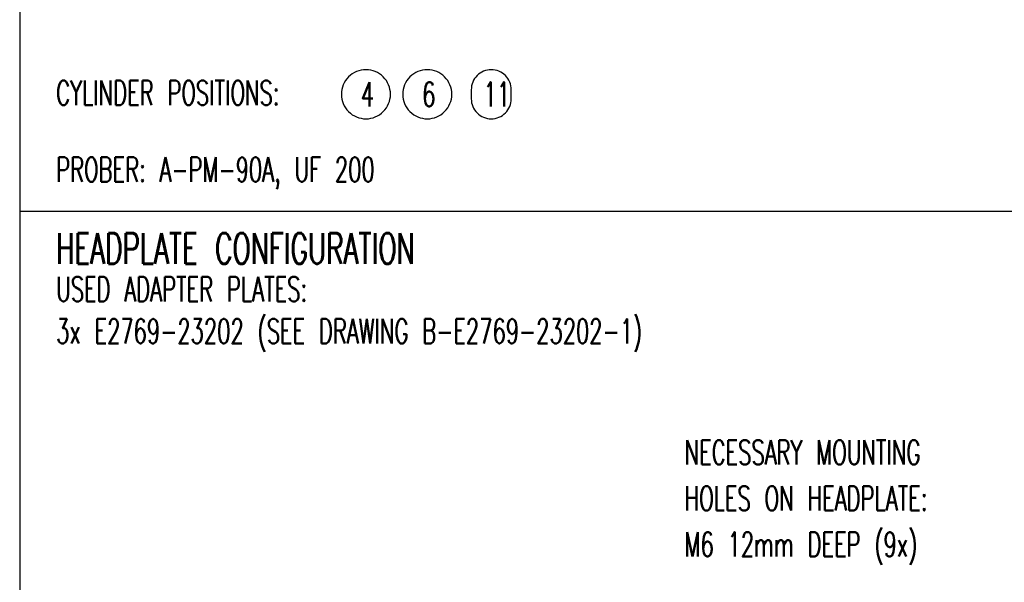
# Model space of a CAD drawing. Extents: x -1763 to 4575, y -3429 to 1051.
# Tile 26 of 80: x -700 to 583, y -1334 to -600. Entities that reach past the tile are written whole.
import ezdxf

# ---------------------------------------------------------------- set-up
doc = ezdxf.new("R2010")
doc.units = 0
doc.layers.add('1', color=7, linetype='CONTINUOUS')
doc.styles.add('CONVERTER_1', font='txt.shx', dxfattribs={"width": 0.63})

# ---------------------------------------------------------------- blocks, each defined once
blk = doc.blocks.new('TEXT__258', base_point=(-2000, -2800))
at = {"layer": '1', "color": 7, "linetype": 'CONTINUOUS'}
for p, q in [((-700, 800), (-700, -900)), ((-700, -900), (-700, -2200))]:
    blk.add_line(p, q, dxfattribs=at)
at = {"layer": '1', "color": 1, "linetype": 'CONTINUOUS'}
blk.add_line((4500, -850), (-700, -850), dxfattribs=at)
at = {"layer": '1', "color": 1}
for points in [[(-248.7, -728.9), (-248.7, -728.9, 0.414214), (-216.7, -696.9), (-216.7, -696.9, 0.414214), (-248.7, -664.9), (-248.7, -664.9, 0.414214), (-280.7, -696.9), (-280.7, -696.9, 0.414214)], [(-168.7, -728.9), (-168.7, -728.9, 0.414214), (-136.7, -696.9), (-136.7, -696.9, 0.414214), (-168.7, -664.9), (-168.7, -664.9, 0.414214), (-200.7, -696.9), (-200.7, -696.9, 0.414214)], [(-85.3, -728.9), (-85.3, -728.9, 0.414214), (-59.2, -702.8), (-59.2, -691, 0.414214), (-85.3, -664.9), (-85.3, -664.9, 0.414214), (-111.4, -691), (-111.4, -702.8, 0.414214)]]:
    blk.add_lwpolyline(points, format="xyb", close=True, dxfattribs=at)
at = {"layer": '1', "color": 1, "style": 'CONVERTER_1', "width": 0.63}
for s, p in [('CYLINDER POSITIONS:', (-652.4, -711)), ('4', (-255.4, -712.9)), ('6', (-175.4, -712.9)), ('11', (-95.4, -712.9)), ('PROBER: A-PM-90A, UF 200', (-652.4, -811)), ('USED ADAPTER PLATES:', (-652.4, -967)), ('3x E2769-23202 (SEE DRAWING B-E2769-23202-1)', (-652.4, -1022)), ('NECESSARY MOUNTING', (166.6, -1180)), ('HOLES ON HEADPLATE:', (166.6, -1240)), ('M6 12mm DEEP (9x)', (166.6, -1300))]:
    blk.add_text(s, height=32, dxfattribs=at).set_placement(p)
at = {"layer": '1', "color": 7, "style": 'CONVERTER_1', "width": 0.63}
blk.add_text('HEADPLATE CONFIGURATION', height=40, dxfattribs=at).set_placement((-652.4, -918))

msp = doc.modelspace()

# ---------------------------------------------------------------- block references
at = {"layer": '1'}
msp.add_blockref('TEXT__258', (-2000, -2800), dxfattribs=at)

doc.saveas('drawing.dxf')
